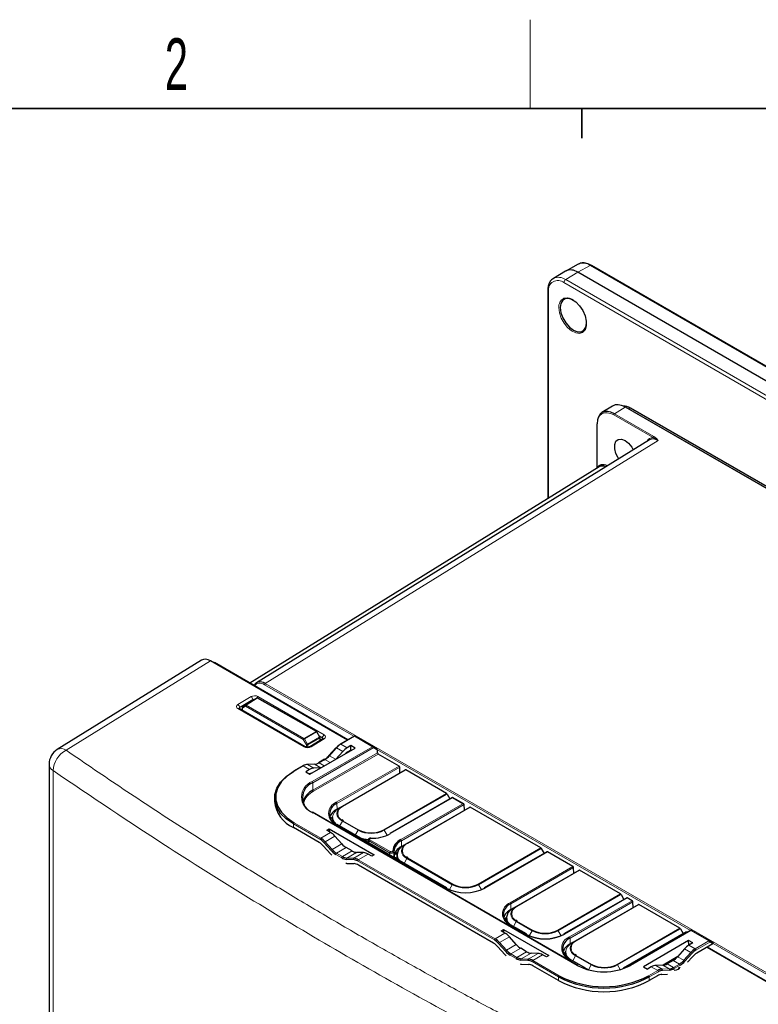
# Paper-space layout 'Blatt2' of a CAD drawing. Header units: millimetres. Extents: x 5 to 418, y 2 to 292.
# Tile 45 of 73: x 87 to 137, y 222 to 288. Entities that reach past the tile are written whole.
import ezdxf

# ---------------------------------------------------------------- set-up
doc = ezdxf.new("R2010")
doc.units = ezdxf.units.MM
doc.layers.add('SLD-0', color=7, linetype='Continuous')
doc.styles.add('SLDTEXTSTYLE0', font='TXT', dxfattribs={"width": 0.605})

psp = doc.layouts.new('Blatt2')

# ---------------------------------------------------------------- linework, layer by layer
at = {"color": 7, "linetype": 'Continuous', "lineweight": 25}
for p, q in [((123.886, 271.511), (123.069, 271.016)), ((124.743, 271.982), (123.906, 271.522)), ((189.547, 234.015), (124.729, 271.434)), ((190.456, 234.483), (125.638, 271.902)), ((122.691, 270.201), (122.691, 256.138)), ((127.069, 262.398), (126.352, 261.954)), ((183.705, 230.143), (127.952, 262.329)), ((157.812, 245.227), (128.298, 262.265)), ((126.003, 261.173), (126.003, 258.238)), ((129.559, 260.12), (103.017, 243.708)), ((126.162, 258.286), (102.562, 243.681)), ((99.308, 245.235), (89.553, 239.196)), ((109.18, 239.851), (99.936, 245.187)), ((109.188, 239.856), (100.167, 245.064)), ((102.825, 242.546), (102.076, 242.083)), ((102.825, 242.546), (102.827, 242.547)), ((103.037, 242.668), (102.827, 242.547)), ((103.035, 242.667), (103.037, 242.668)), ((107.068, 240.419), (103.103, 242.668)), ((106.31, 239.384), (101.836, 241.966)), ((102.044, 242.026), (102.044, 241.847)), ((107.303, 240.035), (107.092, 240.395)), ((107.504, 239.92), (106.612, 239.387)), ((107.312, 239.805), (107.312, 240.002)), ((109.603, 240.095), (108.677, 239.561)), ((109.397, 239.458), (109.139, 239.31)), ((109.675, 239.298), (109.397, 239.458)), ((109.397, 239.164), (109.397, 239.458)), ((109.67, 240.095), (110.887, 239.392)), ((106.62, 237.534), (109.675, 239.298)), ((108.382, 239.315), (107.908, 238.786)), ((108.839, 239.061), (108.37, 238.544)), ((109.192, 239.046), (109.397, 239.164)), ((109.397, 239.164), (109.42, 239.151)), ((110.887, 239.392), (111.137, 239.248)), ((111.187, 238.973), (111.185, 239.145)), ((112.644, 238.079), (111.234, 238.893)), ((89.001, 238.204), (89.001, 212.585)), ((106.921, 238.211), (106.447, 238.193)), ((107.605, 238.534), (107.209, 238.305)), ((106.137, 238.094), (105.522, 237.739)), ((106.599, 237.844), (106.342, 237.695)), ((106.342, 237.695), (106.62, 237.534)), ((107.358, 237.96), (106.897, 237.94)), ((108.817, 235.374), (113.06, 237.823)), ((112.697, 237.613), (112.691, 237.998)), ((115.859, 236.223), (113.093, 237.82)), ((115.892, 236.188), (116.084, 235.856)), ((104.239, 235.94), (104.239, 235.695)), ((116.262, 235.959), (112.033, 233.517)), ((117.024, 235.519), (116.262, 235.959)), ((116.262, 235.936), (116.262, 235.959)), ((117.057, 235.096), (117.051, 235.48)), ((124.719, 224.617), (106.806, 234.958)), ((108.61, 235.254), (108.454, 235.164)), ((108.611, 235.255), (108.817, 235.374)), ((113.178, 232.856), (117.42, 235.306)), ((122.223, 232.549), (117.454, 235.302)), ((108.14, 234.598), (108.137, 234.454)), ((108.884, 234.389), (108.788, 234.454)), ((107.244, 232.923), (105.508, 233.926)), ((107.756, 233.749), (107.916, 233.841)), ((108.014, 233.6), (107.756, 233.749)), ((107.916, 233.841), (107.914, 233.658)), ((107.916, 233.841), (110.971, 232.078)), ((115.859, 229.844), (108.434, 234.13)), ((108.781, 232.819), (108.311, 233.35)), ((110.497, 232.939), (110.554, 232.934)), ((110.567, 233.098), (110.556, 232.905)), ((112.972, 232.737), (113.178, 232.856)), ((107.543, 232.674), (108.017, 232.145)), ((109.476, 232.341), (109.079, 232.57)), ((110.253, 232.229), (109.776, 232.245)), ((112.334, 232.133), (112.53, 232.246)), ((112.814, 232.647), (112.971, 232.737)), ((122.639, 232.293), (118.397, 229.844)), ((122.256, 232.514), (122.448, 232.182)), ((124.393, 231.296), (122.673, 232.289)), ((109.126, 231.505), (109.6, 231.486)), ((110.811, 231.985), (110.553, 232.134)), ((110.971, 232.078), (110.811, 231.985)), ((112.5, 232.081), (112.497, 231.937)), ((113.244, 231.872), (113.149, 231.936)), ((119.03, 226.12), (109.899, 231.39)), ((120.567, 228.591), (124.81, 231.04)), ((124.446, 230.83), (124.441, 231.215)), ((127.609, 229.44), (124.843, 231.037)), ((128.025, 229.184), (123.782, 226.734)), ((127.642, 229.405), (127.834, 229.073)), ((128.4, 228.983), (128.058, 229.18)), ((128.453, 228.517), (128.448, 228.902)), ((120.36, 228.471), (120.204, 228.381)), ((120.361, 228.472), (120.567, 228.591)), ((124.574, 226.277), (128.817, 228.727)), ((131.616, 227.127), (128.85, 228.723)), ((119.89, 227.815), (119.886, 227.671)), ((120.634, 227.606), (120.538, 227.671)), ((119.541, 226.945), (119.702, 227.038)), ((119.799, 226.797), (119.541, 226.945)), ((119.702, 227.038), (119.699, 226.854)), ((119.702, 227.038), (122.757, 225.274)), ((121.245, 226.734), (120.184, 227.347)), ((132.032, 226.87), (127.789, 224.421)), ((132.333, 226.974), (128.251, 224.617)), ((131.649, 227.092), (131.841, 226.76)), ((132.107, 226.843), (132.065, 226.867)), ((132.4, 226.974), (133.617, 226.271)), ((120.566, 226.016), (120.096, 226.547)), ((124.367, 226.158), (124.211, 226.068)), ((124.368, 226.159), (124.574, 226.277)), ((132.208, 226.29), (129.153, 224.526)), ((132.487, 226.129), (132.208, 226.29)), ((132.213, 225.993), (132.208, 226.29)), ((133.617, 226.271), (133.863, 226.129)), ((119.328, 225.871), (119.802, 225.342)), ((121.261, 225.537), (120.864, 225.766)), ((123.896, 225.502), (123.893, 225.358)), ((131.931, 225.731), (131.461, 225.199)), ((132.213, 225.993), (132.232, 225.982)), ((132.487, 226.129), (132.229, 225.98)), ((133.843, 226.063), (132.762, 225.439)), ((155.387, 213.176), (133.453, 225.838)), ((155.628, 213.047), (133.462, 225.843)), ((122.039, 225.426), (121.561, 225.442)), ((122.596, 225.182), (122.339, 225.33)), ((122.757, 225.274), (122.596, 225.182)), ((125.252, 224.421), (124.191, 225.034)), ((124.641, 225.293), (124.545, 225.357)), ((131.474, 225.215), (130.491, 224.627)), ((131.163, 224.95), (130.767, 224.721)), ((132.134, 224.823), (132.464, 225.19)), ((120.912, 224.701), (121.386, 224.683)), ((123.421, 223.585), (121.684, 224.587)), ((125.436, 224.31), (125.218, 224.418)), ((129.153, 224.526), (129.431, 224.365)), ((129.689, 224.514), (129.431, 224.365)), ((130.467, 224.626), (129.989, 224.609)), ((130.108, 223.907), (129.549, 223.585)), ((130.406, 224.003), (130.787, 224.018))]:
    psp.add_line(p, q, dxfattribs=at)
at = {"color": 7, "linetype": 'Continuous', "lineweight": 18}
for p, q in [((124.729, 271.434), (123.902, 270.94)), ((125.556, 271.895), (124.729, 271.434)), ((190.374, 234.476), (125.556, 271.895)), ((188.605, 233.318), (123.786, 270.737)), ((123.902, 270.94), (188.72, 233.521)), ((122.74, 270.133), (122.74, 256.169)), ((127.917, 262.325), (127.2, 261.881)), ((183.671, 230.139), (127.917, 262.325)), ((128.166, 262.205), (128.265, 262.262)), ((157.751, 245.24), (128.265, 262.262)), ((129.807, 260.268), (127.154, 261.799)), ((127.2, 261.881), (129.853, 260.349)), ((126.022, 261.146), (126.022, 258.21)), ((130.152, 260.068), (103.61, 243.657)), ((99.902, 245.183), (90.153, 239.148)), ((109.159, 239.839), (99.902, 245.183)), ((109.598, 240.092), (103.564, 243.575)), ((103.61, 243.657), (152.305, 215.546)), ((101.751, 242.234), (102.642, 242.767)), ((102.762, 242.566), (101.871, 242.033)), ((102.271, 242.119), (102.063, 241.999)), ((102.076, 242.083), (102.284, 242.203)), ((106.175, 239.865), (102.271, 242.119)), ((102.284, 242.203), (103.035, 242.667)), ((103.069, 242.664), (102.318, 242.2)), ((102.318, 242.2), (106.221, 239.946)), ((102.762, 242.507), (102.762, 242.566)), ((103.035, 242.667), (102.825, 242.546)), ((107.034, 240.415), (103.069, 242.664)), ((103.113, 242.772), (107.588, 240.189)), ((106.225, 239.374), (101.751, 241.957)), ((101.871, 242.033), (101.873, 241.945)), ((102.063, 241.999), (102.063, 241.835)), ((106.221, 239.946), (107.034, 240.415)), ((107.067, 240.38), (106.254, 239.91)), ((107.277, 240.02), (107.067, 240.38)), ((106.383, 239.504), (106.175, 239.865)), ((106.254, 239.91), (106.462, 239.55)), ((106.383, 239.359), (106.383, 239.504)), ((106.462, 239.55), (107.277, 240.02)), ((107.291, 239.974), (106.477, 239.503)), ((106.477, 239.503), (106.477, 239.353)), ((107.587, 239.912), (106.696, 239.379)), ((107.472, 239.988), (107.258, 240.112)), ((107.291, 239.793), (107.291, 239.974)), ((107.469, 239.899), (107.472, 239.988)), ((109.637, 240.092), (108.71, 239.557)), ((109.139, 239.31), (108.71, 239.557)), ((110.854, 239.389), (109.637, 240.092)), ((106.772, 237.033), (110.854, 239.389)), ((110.901, 239.308), (106.819, 236.952)), ((106.827, 236.456), (111.187, 238.973)), ((111.234, 238.893), (106.874, 236.375)), ((108.412, 239.308), (107.938, 238.779)), ((108.839, 239.061), (108.412, 239.308)), ((111.185, 239.145), (110.901, 239.308)), ((132.328, 226.97), (111.18, 239.179)), ((106.943, 238.205), (106.469, 238.187)), ((106.897, 237.94), (106.469, 238.187)), ((107.363, 237.963), (106.943, 238.205)), ((107.639, 238.53), (107.242, 238.301)), ((107.596, 238.097), (107.242, 238.301)), ((107.992, 238.326), (107.639, 238.53)), ((108.357, 238.537), (107.938, 238.779)), ((89.273, 237.771), (89.273, 212.17)), ((106.171, 238.091), (105.555, 237.736)), ((106.599, 237.844), (106.171, 238.091)), ((108.401, 235.63), (112.644, 238.079)), ((112.691, 237.998), (108.448, 235.549)), ((113.093, 237.82), (108.851, 235.37)), ((106.827, 236.456), (106.819, 236.952)), ((111.616, 233.774), (115.859, 236.223)), ((115.892, 236.188), (111.65, 233.738)), ((108.454, 235.164), (108.448, 235.549)), ((116.262, 235.936), (112.066, 233.514)), ((112.762, 233.113), (116.957, 235.535)), ((117.051, 235.481), (112.809, 233.032)), ((116.957, 235.535), (116.262, 235.936)), ((124.686, 224.614), (106.772, 234.955)), ((108.453, 235.129), (108.454, 235.164)), ((117.454, 235.302), (113.211, 232.853)), ((105.508, 233.926), (105.508, 234.171)), ((107.302, 233.135), (105.508, 234.171)), ((105.555, 234.252), (107.349, 233.217)), ((108.626, 234.019), (108.817, 234.351)), ((109.878, 233.738), (108.817, 234.351)), ((108.851, 234.386), (109.911, 233.774)), ((108.014, 233.6), (107.349, 233.217)), ((115.826, 229.84), (108.401, 234.126)), ((109.687, 233.407), (109.878, 233.738)), ((111.843, 233.404), (111.65, 233.738)), ((108.055, 232.374), (107.581, 232.902)), ((108.311, 233.35), (107.648, 232.968)), ((107.648, 232.968), (108.122, 232.439)), ((108.781, 232.819), (108.122, 232.439)), ((110.619, 233.024), (110.611, 232.873)), ((112.005, 232.224), (110.619, 233.024)), ((110.666, 233.104), (112.052, 232.304)), ((112.814, 232.647), (112.809, 233.032)), ((109.079, 232.57), (108.421, 232.19)), ((108.421, 232.19), (108.817, 231.961)), ((109.476, 232.341), (108.817, 231.961)), ((109.776, 232.245), (109.116, 231.865)), ((110.253, 232.229), (109.59, 231.846)), ((112.008, 232.067), (112.005, 232.224)), ((112.345, 232.16), (112.541, 232.273)), ((117.98, 230.1), (122.223, 232.549)), ((122.256, 232.514), (118.014, 230.065)), ((122.673, 232.289), (118.43, 229.84)), ((108.77, 231.879), (108.374, 232.108)), ((109.563, 231.758), (109.089, 231.777)), ((109.116, 231.865), (109.59, 231.846)), ((119.087, 226.331), (109.842, 231.669)), ((110.553, 232.134), (109.889, 231.75)), ((109.889, 231.75), (119.134, 226.413)), ((112.986, 231.502), (113.178, 231.833)), ((116.242, 230.065), (113.178, 231.833)), ((113.211, 231.869), (116.275, 230.1)), ((120.151, 228.847), (124.393, 231.296)), ((124.441, 231.215), (120.198, 228.766)), ((124.843, 231.037), (120.6, 228.587)), ((116.049, 229.73), (116.242, 230.065)), ((118.207, 229.73), (118.014, 230.065)), ((123.366, 226.991), (127.609, 229.44)), ((127.642, 229.405), (123.4, 226.955)), ((128.058, 229.18), (123.816, 226.731)), ((124.158, 226.534), (128.4, 228.983)), ((128.448, 228.902), (124.205, 226.453)), ((120.204, 228.381), (120.198, 228.766)), ((120.203, 228.346), (120.204, 228.381)), ((128.85, 228.723), (124.607, 226.274)), ((119.882, 227.834), (119.853, 227.608)), ((120.376, 227.236), (120.567, 227.568)), ((121.628, 226.955), (120.567, 227.568)), ((120.6, 227.603), (121.661, 226.991)), ((121.212, 226.731), (120.151, 227.343)), ((121.435, 226.621), (121.628, 226.955)), ((123.592, 226.621), (123.4, 226.955)), ((127.373, 224.677), (131.616, 227.127)), ((131.649, 227.092), (127.406, 224.642)), ((132.065, 226.867), (127.823, 224.418)), ((132.366, 226.97), (128.285, 224.614)), ((133.584, 226.267), (132.366, 226.97)), ((119.799, 226.797), (119.134, 226.413)), ((120.096, 226.547), (119.433, 226.164)), ((119.433, 226.164), (119.907, 225.635)), ((124.211, 226.068), (124.205, 226.453)), ((132.658, 225.733), (133.584, 226.267)), ((133.631, 226.186), (132.705, 225.651)), ((133.843, 226.063), (133.631, 226.186)), ((119.84, 225.57), (119.366, 226.099)), ((120.566, 226.016), (119.907, 225.635)), ((120.864, 225.766), (120.206, 225.386)), ((121.261, 225.537), (120.602, 225.157)), ((124.21, 226.033), (124.211, 226.068)), ((131.931, 225.731), (132.359, 225.484)), ((132.229, 225.98), (132.658, 225.733)), ((155.353, 213.172), (133.433, 225.826)), ((152.258, 215.465), (133.867, 226.082)), ((120.555, 225.076), (120.159, 225.305)), ((120.206, 225.386), (120.602, 225.157)), ((121.348, 224.955), (120.874, 224.973)), ((121.561, 225.442), (120.901, 225.061)), ((120.901, 225.061), (121.375, 225.043)), ((122.039, 225.426), (121.375, 225.043)), ((123.421, 223.829), (121.627, 224.865)), ((122.339, 225.33), (121.674, 224.947)), ((121.674, 224.947), (123.468, 223.911)), ((125.218, 224.418), (124.158, 225.03)), ((124.383, 224.923), (124.574, 225.255)), ((125.635, 224.642), (124.574, 225.255)), ((124.607, 225.29), (125.668, 224.677)), ((131.429, 225.164), (130.541, 224.634)), ((131.163, 224.95), (131.586, 224.706)), ((131.461, 225.199), (131.885, 224.955)), ((131.885, 224.955), (132.359, 225.484)), ((132.426, 225.419), (131.952, 224.89)), ((125.444, 224.312), (125.635, 224.642)), ((127.588, 224.329), (127.406, 224.642)), ((129.502, 223.911), (130.118, 224.267)), ((130.165, 224.185), (129.549, 223.829)), ((129.689, 224.514), (130.118, 224.267)), ((129.989, 224.609), (130.417, 224.363)), ((130.417, 224.363), (130.891, 224.381)), ((130.918, 224.293), (130.444, 224.274)), ((130.467, 224.626), (130.891, 224.381)), ((130.767, 224.721), (131.19, 224.477)), ((131.19, 224.477), (131.586, 224.706)), ((131.633, 224.624), (131.237, 224.395)), ((123.421, 223.585), (123.421, 223.829)), ((129.549, 223.585), (129.549, 223.829))]:
    psp.add_line(p, q, dxfattribs=at)
at = {"color": 7, "linetype": 'Continuous', "lineweight": 25, "flags": 128}
for points in [[(124.4, 269.569), (124.15, 269.664), (123.903, 269.661), (123.708, 269.548), (123.582, 269.336), (123.539, 269.046)], [(123.787, 269.681), (123.795, 269.684), (124.036, 269.705), (124.306, 269.621), (124.583, 269.437), (124.841, 269.171), (125.058, 268.846), (125.215, 268.491), (125.296, 268.137), (125.296, 267.817), (125.215, 267.558), (125.058, 267.383), (125.041, 267.372)], [(123.539, 269.046), (123.582, 268.705), (123.708, 268.348), (123.903, 268.01), (124.15, 267.722), (124.423, 267.515), (124.696, 267.407), (124.942, 267.41), (125.138, 267.523), (125.263, 267.735), (125.306, 267.999)], [(127.491, 258.841), (127.457, 258.892), (127.299, 259.2), (127.215, 259.515), (127.215, 259.799), (127.299, 260.017), (127.457, 260.143), (127.669, 260.162), (127.911, 260.071), (128.153, 259.882), (128.366, 259.618), (128.465, 259.443)], [(101.836, 241.966), (101.835, 241.967), (101.834, 241.968)], [(107.91, 238.769), (107.907, 238.776), (107.906, 238.781), (107.907, 238.785), (107.908, 238.786)], [(105.508, 234.171), (105.022, 234.505), (104.645, 234.882), (104.386, 235.292), (104.255, 235.721), (104.255, 236.158), (104.386, 236.587), (104.645, 236.997), (105.022, 237.374), (105.508, 237.708)], [(105.555, 237.736), (105.077, 237.407), (104.705, 237.035), (104.451, 236.631), (104.321, 236.209), (104.321, 235.779), (104.451, 235.356), (104.705, 234.953), (105.077, 234.581), (105.555, 234.252)], [(108.582, 235.185), (108.661, 235.264), (108.817, 235.374)], [(108.144, 234.658), (108.066, 234.562), (108.022, 234.495)], [(108.137, 234.454), (108.137, 234.443), (108.149, 234.33)], [(112.943, 232.668), (113.022, 232.747), (113.178, 232.856)], [(112.501, 232.096), (112.427, 232.12), (112.356, 232.145)], [(112.503, 231.848), (112.429, 231.872), (112.297, 231.921)], [(112.497, 231.937), (112.497, 231.925), (112.52, 231.771)], [(120.332, 228.402), (120.411, 228.481), (120.567, 228.591)], [(119.894, 227.875), (119.815, 227.779), (119.772, 227.712)], [(119.886, 227.671), (119.886, 227.66), (119.898, 227.547)], [(124.339, 226.089), (124.418, 226.168), (124.574, 226.277)], [(123.901, 225.561), (123.822, 225.466), (123.779, 225.399)], [(123.893, 225.358), (123.893, 225.346), (123.905, 225.234)]]:
    psp.add_lwpolyline(points, dxfattribs=at)
at = {"color": 7, "linetype": 'Continuous', "lineweight": 18, "flags": 128}
for points in [[(125.041, 267.372), (124.841, 267.309), (124.583, 267.341), (124.306, 267.476), (124.036, 267.704), (123.795, 268.003), (123.606, 268.347), (123.486, 268.705), (123.445, 269.046)], [(106.254, 239.91), (106.244, 239.905), (106.234, 239.899), (106.223, 239.892), (106.212, 239.886), (106.201, 239.88), (106.191, 239.874), (106.182, 239.869), (106.175, 239.865)], [(106.462, 239.55), (106.453, 239.544), (106.442, 239.538), (106.431, 239.532), (106.42, 239.525), (106.409, 239.519), (106.399, 239.513), (106.39, 239.508), (106.383, 239.504)], [(108.382, 239.315), (108.384, 239.316), (108.389, 239.317), (108.395, 239.316), (108.403, 239.313), (108.412, 239.308)], [(107.908, 238.786), (107.91, 238.788), (107.915, 238.788), (107.921, 238.787), (107.929, 238.784), (107.938, 238.779)], [(108.611, 235.255), (108.419, 235.12), (108.277, 234.965), (108.189, 234.798), (108.159, 234.624), (108.189, 234.45), (108.277, 234.283), (108.419, 234.129), (108.448, 234.105)], [(108.817, 234.351), (108.661, 234.46), (108.546, 234.585), (108.474, 234.721), (108.45, 234.862), (108.474, 235.003), (108.546, 235.139), (108.582, 235.185)], [(112.972, 232.737), (112.78, 232.602), (112.637, 232.448), (112.549, 232.281), (112.52, 232.107), (112.549, 231.933), (112.637, 231.766), (112.751, 231.638)], [(113.178, 231.833), (113.022, 231.943), (112.906, 232.068), (112.835, 232.204), (112.811, 232.345), (112.835, 232.486), (112.906, 232.622), (112.943, 232.668)], [(120.361, 228.472), (120.169, 228.337), (120.026, 228.182), (119.939, 228.015), (119.909, 227.841), (119.939, 227.667), (120.026, 227.5), (120.169, 227.346), (120.198, 227.322)], [(120.567, 227.568), (120.411, 227.677), (120.295, 227.802), (120.224, 227.938), (120.2, 228.079), (120.224, 228.22), (120.295, 228.356), (120.332, 228.402)], [(124.368, 226.159), (124.176, 226.023), (124.033, 225.869), (123.946, 225.702), (123.916, 225.528), (123.946, 225.354), (124.033, 225.187), (124.176, 225.033), (124.205, 225.009)], [(124.574, 225.255), (124.418, 225.364), (124.302, 225.489), (124.231, 225.625), (124.207, 225.766), (124.231, 225.907), (124.302, 226.043), (124.339, 226.089)]]:
    psp.add_lwpolyline(points, dxfattribs=at)
at = {"color": 7, "linetype": 'Continuous', "lineweight": 25}
for centre, radius, start, end in [((124.244, 270.776), 0.817, 53.60996, 116.0303), ((127.831, 261.586), 0.804, 57.32584, 92.6419), ((127.938, 262.298), 0.0334, 65.32395, 127.31983), ((128.284, 262.235), 0.0335, 65.69288, 125.61758), ((126.036, 261.17), 0.033, 115.415, 174.64674), ((99.922, 245.157), 0.0334, 65.33019, 127.34012), ((100.154, 245.04), 0.0268, 61.73179, 106.52115), ((103.07, 242.61), 0.0667, 60.4338, 120.00531), ((102.11, 242.026), 0.0667, 121.72916, 180), ((107.035, 240.361), 0.0667, 30.29884, 60.4338), ((107.245, 240.002), 0.0667, 0, 30.29884), ((109.26, 238.531), 1.163, 120.82793, 138.78045), ((109.349, 238.487), 1.247, 120.82793, 138.78045), ((108.691, 239.53), 0.0335, 54.38242, 114.30712), ((109.637, 240.038), 0.0667, 60.00269, 119.99731), ((90.167, 238.204), 1.167, 121.76054, 180), ((111.29, 238.979), 0.103, 183.22965, 237.34774), ((106.516, 237.529), 0.66, 94.05673, 121.56592), ((106.448, 238.152), 0.0413, 59.25628, 91.9406), ((106.897, 238.864), 0.66, 274.05673, 301.56592), ((107.223, 238.274), 0.0335, 54.38242, 114.30712), ((106.91, 239.645), 1.33, 300.82793, 318.78045), ((107, 239.601), 1.247, 300.82793, 318.78045), ((105.535, 237.708), 0.0335, 54.38242, 114.30712), ((112.588, 237.993), 0.103, 3.22965, 57.34774), ((113.074, 237.792), 0.0335, 54.38183, 114.31395), ((107.203, 235.94), 1.082, 110.78342, 249.21658), ((107.407, 235.246), 1.342, 115.59802, 161.26642), ((115.808, 236.141), 0.0962, 28.85561, 58.04533), ((106.352, 235.871), 2.121, 184.78227, 246.53787), ((108.723, 234.825), 0.775, 110.78342, 249.21658), ((108.874, 234.292), 0.968, 115.71356, 160.11244), ((108.631, 235.228), 0.0331, 125.42533, 184.54716), ((117.434, 235.275), 0.0335, 54.38183, 114.31395), ((108.743, 234.6), 0.603, 180.1527, 220.05523), ((108.415, 234.103), 0.033, 355.39227, 54.64153), ((110.764, 235.419), 1.853, 242.60967, 297.39033), ((110.813, 235.87), 2.669, 268.38774, 297.99763), ((112.052, 233.49), 0.033, 125.35847, 184.60773), ((106.606, 231.853), 1.247, 41.21955, 59.17207), ((106.706, 232.136), 1.163, 41.21955, 59.17207), ((106.71, 232.146), 1.247, 41.21955, 59.17207), ((110.743, 235.567), 2.494, 255.8781, 265.94656), ((110.84, 233.205), 0.102, 174.11994, 180.98379), ((113.137, 232.275), 0.918, 114.17353, 175.58197), ((113.171, 232.225), 0.884, 114.17353, 175.58197), ((109.099, 233.113), 1.452, 221.81589, 226.63321), ((109.055, 233.25), 1.33, 221.21955, 239.17207), ((109.06, 233.26), 1.247, 221.21955, 239.17207), ((113.17, 231.848), 0.875, 114.02211, 176.54462), ((113.19, 232.079), 0.67, 110.20378, 213.76504), ((112.991, 232.71), 0.0331, 125.42533, 184.54716), ((122.172, 232.467), 0.0962, 28.85561, 58.04533), ((122.653, 232.263), 0.0329, 53.76669, 114.92285), ((109.139, 232.479), 0.704, 238.43408, 265.94327), ((109.163, 232.523), 0.66, 238.43408, 265.94327), ((109.148, 232.017), 0.512, 257.9538, 267.55546), ((109.519, 231.144), 0.616, 58.43408, 85.94327), ((109.543, 231.188), 0.66, 58.43408, 85.94327), ((109.554, 230.828), 0.66, 58.43408, 85.94327), ((124.338, 231.21), 0.103, 3.22965, 57.34774), ((124.824, 231.009), 0.0335, 54.38183, 114.31395), ((117.128, 232.353), 2.83, 242.60967, 297.39033), ((115.84, 229.817), 0.033, 355.39227, 54.64153), ((117.128, 231.745), 1.853, 242.60967, 297.39033), ((118.416, 229.817), 0.033, 125.35847, 184.60773), ((127.558, 229.358), 0.0962, 28.85561, 58.04533), ((128.039, 229.154), 0.0329, 53.76669, 114.92285), ((128.345, 228.896), 0.103, 3.22965, 57.34774), ((120.473, 228.042), 0.775, 110.78342, 249.21658), ((120.624, 227.509), 0.968, 115.71356, 160.11244), ((120.578, 227.814), 0.669, 110.19577, 215.13232), ((120.38, 228.445), 0.0331, 125.42533, 184.54716), ((128.83, 228.696), 0.0335, 54.38183, 114.31395), ((120.165, 227.32), 0.033, 355.39227, 54.64153), ((122.514, 228.636), 1.853, 242.60967, 297.39033), ((131.565, 227.045), 0.0962, 28.85561, 58.04533), ((132.046, 226.841), 0.0329, 53.76669, 114.92285), ((132.366, 226.916), 0.0667, 60.00269, 119.99731), ((118.491, 225.332), 1.163, 41.21955, 59.17207), ((118.495, 225.343), 1.247, 41.21955, 59.17207), ((122.514, 229.244), 2.83, 242.60967, 297.39033), ((121.226, 226.707), 0.033, 355.39227, 54.64153), ((122.514, 229.127), 2.728, 242.60967, 297.39033), ((124.48, 225.728), 0.775, 110.78342, 249.21658), ((123.802, 226.707), 0.033, 125.35847, 184.60773), ((124.387, 226.132), 0.0331, 125.42533, 184.54716), ((118.391, 225.049), 1.247, 41.21955, 59.17207), ((120.84, 226.446), 1.33, 221.21955, 239.17207), ((120.845, 226.457), 1.247, 221.21955, 239.17207), ((124.631, 225.196), 0.968, 115.71356, 160.11244), ((124.499, 225.503), 0.603, 180.1527, 220.05523), ((133.297, 224.662), 1.247, 120.82793, 138.78045), ((133.301, 224.652), 1.163, 120.82793, 138.78045), ((120.884, 226.31), 1.452, 221.81589, 226.63321), ((120.924, 225.676), 0.704, 238.43408, 265.94327), ((120.948, 225.72), 0.66, 238.43408, 265.94327), ((121.304, 224.34), 0.616, 58.43408, 85.94327), ((121.329, 224.384), 0.66, 58.43408, 85.94327), ((124.172, 225.007), 0.033, 355.39227, 54.64153), ((130.947, 225.776), 1.247, 300.82793, 318.78045), ((130.952, 225.766), 1.33, 300.82793, 318.78045), ((133.401, 224.369), 1.247, 120.82793, 138.78045), ((120.933, 225.214), 0.512, 257.9538, 267.55546), ((121.339, 224.025), 0.66, 58.43408, 85.94327), ((126.485, 228.087), 3.912, 242.60967, 297.39033), ((124.7, 224.59), 0.033, 355.39227, 54.64153), ((125.233, 224.394), 0.033, 355.39227, 54.64153), ((126.521, 226.323), 1.853, 242.60967, 297.39033), ((127.808, 224.394), 0.033, 125.35847, 184.60773), ((128.271, 224.59), 0.033, 125.35847, 184.60773), ((130.463, 223.704), 0.66, 94.05673, 121.56592), ((130.487, 223.66), 0.616, 94.05673, 121.56592), ((130.844, 225.039), 0.66, 274.05673, 301.56592), ((130.868, 224.995), 0.704, 274.05673, 301.56592), ((126.485, 229.711), 6.632, 242.48054, 297.51946), ((126.485, 229.466), 6.632, 242.48054, 297.51946), ((126.485, 229.702), 6.53, 242.48054, 297.51946), ((130.453, 223.344), 0.66, 94.05673, 121.56592)]:
    psp.add_arc(centre, radius, start, end, dxfattribs=at)
at = {"color": 7, "linetype": 'Continuous', "lineweight": 18}
for centre, radius, start, end in [((125.072, 271.217), 0.833, 54.47319, 113.27203), ((125.603, 271.827), 0.0825, 65.36022, 124.60414), ((123.378, 270.236), 0.646, 50.79671, 189.21404), ((123.424, 270.292), 0.805, 53.55959, 116.59262), ((124.043, 270.725), 0.257, 123.22971, 177.34769), ((122.771, 270.207), 0.0801, 184.11393, 247.19234), ((124.059, 269.124), 0.62, 116.02315, 187.28556), ((127.256, 261.795), 0.103, 123.22971, 177.34769), ((126.035, 261.176), 0.032, 184.13119, 247.18895), ((129.91, 260.263), 0.103, 123.22971, 177.34769), ((126.036, 258.24), 0.0329, 185.08031, 246.23983), ((103.667, 243.571), 0.103, 123.22971, 177.34769), ((101.611, 242.014), 0.261, 4.27886, 57.49198), ((102.322, 242.154), 0.0619, 127.93633, 214.97606), ((102.374, 242.114), 0.103, 123.22846, 177.33874), ((102.298, 242.172), 0.0344, 55.30387, 114.17385), ((102.502, 242.547), 0.261, 4.27886, 57.49198), ((103.253, 242.558), 0.255, 123.23993, 157.14447), ((103.049, 242.636), 0.0344, 55.30387, 114.17385), ((103.089, 242.638), 0.0329, 65.80137, 127.85656), ((101.802, 241.887), 0.0867, 68.86025, 126.31909), ((102.076, 242.029), 0.0329, 185.07867, 246.24147), ((102.114, 242.034), 0.0619, 127.93633, 214.97606), ((107.054, 240.389), 0.0329, 65.80137, 127.85656), ((106.98, 240.332), 0.099, 28.85595, 57.1252), ((106.189, 241.89), 1.747, 300.1637, 301.13196), ((107.729, 239.973), 0.257, 123.29063, 176.72092), ((106.277, 239.86), 0.103, 123.22846, 177.33874), ((106.167, 239.863), 0.099, 28.85595, 57.1252), ((106.43, 239.595), 0.103, 242.65648, 296.76622), ((106.378, 239.498), 0.099, 2.87124, 31.15373), ((106.399, 241.531), 1.747, 300.1637, 301.13196), ((107.192, 239.969), 0.099, 2.87124, 31.15373), ((107.278, 240.005), 0.0333, 292.64045, 354.70608), ((107.539, 239.849), 0.0792, 52.42884, 116.31591), ((109.617, 240.065), 0.0335, 54.38242, 114.30712), ((109.656, 240.065), 0.0335, 65.68605, 125.61817), ((90.944, 237.673), 1.674, 118.20512, 176.62176), ((89.815, 238.691), 0.569, 53.50035, 117.35004), ((106.275, 239.307), 0.084, 66.35888, 127.18532), ((106.648, 239.316), 0.0794, 52.47433, 115.88882), ((110.873, 239.362), 0.0335, 65.68605, 125.61817), ((110.799, 239.303), 0.103, 3.22965, 57.34774), ((110.851, 239.343), 0.0611, 325.21974, 53.44047), ((89.543, 238.243), 0.543, 184.14416, 240.23611), ((106.922, 238.17), 0.0413, 59.25628, 91.9406), ((107.619, 238.503), 0.0335, 54.38242, 114.30712), ((106.151, 238.064), 0.0335, 54.38242, 114.30712), ((107.167, 235.994), 1.111, 110.78342, 249.21658), ((106.717, 236.946), 0.103, 3.22965, 57.34774), ((107.417, 235.222), 1.275, 115.2343, 164.97065), ((106.929, 236.462), 0.103, 183.22965, 237.34774), ((108.686, 234.878), 0.804, 110.78342, 249.21658), ((108.346, 235.543), 0.103, 3.22965, 57.34774), ((106.792, 234.929), 0.0329, 65.07715, 126.23331), ((109.037, 234.878), 0.526, 110.78342, 249.21658), ((108.831, 235.343), 0.0335, 54.38183, 114.31395), ((105.61, 234.166), 0.102, 122.60548, 177.39452), ((108.902, 234.304), 0.0962, 121.95467, 151.14439), ((108.421, 234.1), 0.0329, 65.07715, 126.23331), ((109.962, 233.692), 0.0962, 121.95467, 151.14439), ((110.764, 235.448), 1.926, 242.60967, 297.39033), ((111.566, 233.692), 0.0962, 28.85561, 58.04533), ((112.047, 233.488), 0.0329, 53.76669, 114.92285), ((107.404, 233.13), 0.102, 122.60548, 177.39452), ((107.746, 232.799), 0.195, 120.28567, 147.96719), ((110.735, 235.51), 2.388, 250.84418, 266.33064), ((110.721, 233.018), 0.103, 122.65226, 176.77035), ((112.706, 233.026), 0.103, 3.22965, 57.34774), ((113.398, 232.361), 0.526, 110.78342, 249.21658), ((113.192, 232.826), 0.0335, 54.38183, 114.31395), ((108.22, 232.27), 0.195, 120.28567, 147.96719), ((108.476, 232.103), 0.102, 122.60548, 177.39452), ((112.107, 232.218), 0.103, 122.65226, 176.77035), ((112.228, 232.285), 0.0612, 7.45141, 95.61913), ((108.872, 231.874), 0.102, 122.60548, 177.39452), ((109.16, 231.803), 0.0762, 125.62038, 200.02489), ((109.634, 231.784), 0.0762, 125.62038, 200.02489), ((109.944, 231.664), 0.102, 122.60548, 177.39452), ((113.262, 231.787), 0.0962, 121.95467, 151.14439), ((115.845, 229.814), 0.0329, 65.07715, 126.23331), ((116.326, 230.018), 0.0962, 121.95467, 151.14439), ((117.128, 231.774), 1.926, 242.60967, 297.39033), ((117.93, 230.018), 0.0962, 28.85561, 58.04533), ((118.411, 229.814), 0.0329, 53.76669, 114.92285), ((120.436, 228.095), 0.804, 110.78342, 249.21658), ((120.095, 228.76), 0.103, 3.22965, 57.34774), ((120.787, 228.095), 0.526, 110.78342, 249.21658), ((120.581, 228.56), 0.0335, 54.38183, 114.31395), ((120.651, 227.521), 0.0962, 121.95467, 151.14439), ((120.17, 227.317), 0.0329, 65.07715, 126.23331), ((121.712, 226.909), 0.0962, 121.95467, 151.14439), ((122.514, 228.665), 1.926, 242.60967, 297.39033), ((123.315, 226.909), 0.0962, 28.85561, 58.04533), ((132.347, 226.944), 0.0329, 53.76669, 114.92285), ((132.386, 226.943), 0.0335, 65.68605, 125.61817), ((119.189, 226.327), 0.102, 122.60548, 177.39452), ((119.531, 225.995), 0.195, 120.28567, 147.96719), ((121.231, 226.705), 0.0329, 65.07715, 126.23331), ((124.443, 225.782), 0.804, 110.78342, 249.21658), ((123.796, 226.705), 0.0329, 53.76669, 114.92285), ((124.102, 226.447), 0.103, 3.22965, 57.34774), ((124.794, 225.782), 0.526, 110.78342, 249.21658), ((124.588, 226.247), 0.0335, 54.38183, 114.31395), ((133.603, 226.24), 0.0335, 65.68605, 125.61817), ((133.529, 226.181), 0.102, 2.60548, 57.39452), ((133.581, 226.221), 0.0615, 324.81491, 53.64876), ((120.005, 225.467), 0.195, 120.28567, 147.96719), ((132.603, 225.646), 0.102, 2.60548, 57.39452), ((120.261, 225.3), 0.102, 122.60548, 177.39452), ((120.658, 225.071), 0.102, 122.60548, 177.39452), ((120.946, 224.999), 0.0762, 125.62038, 200.02489), ((121.42, 224.981), 0.0762, 125.62038, 200.02489), ((121.729, 224.861), 0.102, 122.60548, 177.39452), ((124.177, 225.004), 0.0329, 65.07715, 126.23331), ((124.658, 225.208), 0.0962, 121.95467, 151.14439), ((131.786, 224.786), 0.195, 32.03281, 59.71433), ((132.26, 225.315), 0.195, 32.03281, 59.71433), ((124.705, 224.587), 0.0329, 65.07715, 126.23331), ((125.238, 224.391), 0.0329, 65.07715, 126.23331), ((125.719, 224.596), 0.0962, 121.95467, 151.14439), ((126.521, 226.352), 1.926, 242.60967, 297.39033), ((127.322, 224.596), 0.0962, 28.85561, 58.04533), ((127.803, 224.391), 0.0329, 53.76669, 114.92285), ((128.265, 224.587), 0.0329, 53.76669, 114.92285), ((130.063, 224.18), 0.102, 2.60548, 57.39452), ((130.372, 224.301), 0.0762, 339.97511, 54.37962), ((130.846, 224.319), 0.0762, 339.97511, 54.37962), ((131.134, 224.391), 0.102, 2.60548, 57.39452), ((131.531, 224.62), 0.102, 2.60548, 57.39452), ((123.523, 223.825), 0.102, 122.60548, 177.39452), ((129.447, 223.825), 0.102, 2.60548, 57.39452)]:
    psp.add_arc(centre, radius, start, end, dxfattribs=at)
at = {"color": 7, "linetype": 'Continuous', "lineweight": 25}
for centre, major_axis, ratio, start_param, end_param in [((127.201, 260.52), (-0.835, 1.443), 0.577226, 5.49731, 7.067794), ((127.919, 260.964), (-0.835, 1.443), 0.577226, 5.49731, 6.300159), ((130.151, 259.114), (-0.582, 1.012), 0.577184, 5.499017, 6.301631), ((126.802, 257.308), (-0.617, 1.068), 0.577201, 5.597984, 6.603516), ((126.755, 257.281), (-0.582, 1.012), 0.577164, 5.667078, 6.301874), ((99.903, 244.231), (-0.585, 1.01), 0.577217, 5.497013, 6.299938), ((103.611, 242.704), (-0.585, 1.01), 0.577225, 5.497024, 6.666512), ((109.127, 238.5), (0.513, 0.859), 0.56722, 0.793746, 1.230078), ((109.18, 238.237), (0.513, 0.859), 0.56722, 0.793746, 1.054713), ((111.138, 239.171), (-0.0222, 0.0812), 0.512471, 4.247129, 5.805584), ((106.587, 237.034), (0.513, 0.859), 0.56722, 0.357413, 0.793746), ((106.525, 236.704), (0.513, 0.859), 0.56722, 0.532778, 0.706048), ((116.957, 235.48), (0.0943, 0), 0.577382, 0.017453, 1.570796), ((117.004, 235.453), (0.0324, 0.0582), 0.587367, 5.488668, 5.506121), ((108.001, 232.776), (-0.487, 0.874), 0.587367, 5.070574, 5.506906), ((109.091, 233.393), (-0.487, 0.874), 0.587367, 1.928982, 2.365314), ((109.488, 233.164), (-0.487, 0.874), 0.587367, 2.365314, 2.801646), ((110.541, 231.31), (-0.487, 0.874), 0.587367, 5.506906, 5.943239), ((119.786, 225.973), (-0.487, 0.874), 0.587367, 5.070574, 5.506906), ((120.877, 226.59), (-0.487, 0.874), 0.587367, 1.928982, 2.365314), ((121.273, 226.361), (-0.487, 0.874), 0.587367, 2.365314, 2.801646), ((132.241, 225.157), (0.487, 0.874), 0.587367, 0.776279, 1.212611), ((133.796, 226.09), (0.0809, 0.0217), 0.51759, 5.190086, 6.760882), ((122.326, 224.507), (-0.487, 0.874), 0.587367, 5.506906, 5.943239), ((131.151, 225.773), (0.487, 0.874), 0.587367, 3.917871, 4.354204), ((129.701, 223.69), (0.487, 0.874), 0.587367, 0.339947, 0.776279), ((130.755, 225.545), (0.487, 0.874), 0.587367, 3.481539, 3.917871), ((131.198, 224.54), (0.433, 0.007), 0.587473, 4.795405, 6.181725), ((131.199, 224.486), (0.367, 0.007), 0.589303, 5.550064, 6.272216)]:
    psp.add_ellipse(centre, major_axis=major_axis, ratio=ratio, start_param=start_param, end_param=end_param, dxfattribs=at)
at = {"color": 7, "linetype": 'Continuous', "lineweight": 18}
for centre, major_axis, ratio, start_param, end_param in [((127.154, 260.493), (-0.8, 1.386), 0.577201, 5.498017, 7.0685), ((130.198, 259.141), (-0.617, 1.068), 0.577206, 5.963116, 6.626795), ((103.564, 242.677), (-0.55, 0.953), 0.577206, 5.498021, 6.575586), ((102.878, 242.631), (0.333, 0.005), 0.587831, 0.776152, 2.346644), ((101.987, 242.098), (0.333, 0.005), 0.58748, 2.347599, 3.91809), ((102.88, 242.496), (0.167, 0.006), 0.618458, 1.341988, 2.335079), ((101.989, 241.963), (0.167, 0), 0.597666, 2.356933, 3.154135), ((107.352, 240.048), (0.334, 0.005), 0.587108, 5.488255, 7.058746), ((107.354, 239.913), (0.167, 0.011), 0.595357, 6.213133, 7.029934), ((106.46, 239.515), (0.333, 0.005), 0.587472, 3.918085, 5.488576)]:
    psp.add_ellipse(centre, major_axis=major_axis, ratio=ratio, start_param=start_param, end_param=end_param, dxfattribs=at)
at = {"color": 7, "linetype": 'Continuous', "lineweight": 25}
for points, knots in [([(125.638, 271.902), (125.583, 271.931), (125.424, 272.015), (125.172, 272.075), (124.924, 272.07), (124.805, 272.001), (124.761, 271.976)], [0, 0, 0, 0, 0.179559, 0.521521, 0.821854, 1, 1, 1, 1]), ([(123.069, 271.002), (123.046, 270.992), (122.943, 270.946), (122.819, 270.772), (122.71, 270.514), (122.697, 270.304), (122.691, 270.201)], [0, 0, 0, 0, 0.0867911, 0.3928072, 0.7003313, 1, 1, 1, 1]), ([(101.836, 241.966), (101.829, 241.971), (101.817, 241.98), (101.818, 241.98), (101.818, 241.979)], [0, 0, 0, 0, 0.593656, 1, 1, 1, 1]), ([(107.525, 239.935), (107.525, 239.936), (107.526, 239.94), (107.521, 239.93), (107.508, 239.923), (107.504, 239.92)], [0, 0, 0, 0, 0.093351, 0.692666, 1, 1, 1, 1]), ([(106.612, 239.387), (106.601, 239.381), (106.579, 239.37), (106.524, 239.355), (106.46, 239.349), (106.395, 239.354), (106.341, 239.368), (106.32, 239.379), (106.31, 239.384)], [0, 0, 0, 0, 0.155842, 0.320249, 0.499357, 0.686668, 0.853525, 1, 1, 1, 1]), ([(110.571, 233.096), (110.571, 233.097), (110.57, 233.101), (110.572, 233.107), (110.574, 233.113), (110.575, 233.116)], [0, 0, 0, 0, 0.163869, 0.57854, 1, 1, 1, 1]), ([(110.739, 233.214), (110.734, 233.214), (110.707, 233.216), (110.658, 233.204), (110.609, 233.177), (110.577, 233.137), (110.573, 233.109), (110.571, 233.096)], [0, 0, 0, 0, 0.062981, 0.329627, 0.61443, 0.818158, 1, 1, 1, 1]), ([(112.289, 232.293), (112.29, 232.229), (112.293, 232.098), (112.296, 231.967), (112.298, 231.9)], [0, 0, 0, 0, 0.492909, 1, 1, 1, 1])]:
    psp.add_open_spline(points, degree=3, knots=knots, dxfattribs=at)
at = {"color": 7, "linetype": 'Continuous', "lineweight": 18}
for points, knots in [([(129.807, 260.268), (129.863, 260.245), (129.962, 260.205), (130.071, 260.131), (130.13, 260.085), (130.151, 260.068), (130.152, 260.068)], [0, 0, 0, 0, 0.461529, 0.806843, 0.992965, 1, 1, 1, 1]), ([(129.853, 260.349), (129.91, 260.308), (130.007, 260.238), (130.092, 260.139), (130.136, 260.087), (130.151, 260.068), (130.152, 260.068)], [0, 0, 0, 0, 0.472729, 0.812204, 0.993284, 1, 1, 1, 1]), ([(90.153, 239.148), (91.434, 238.271), (93.997, 236.518), (97.56, 234.192), (100.788, 232.145), (103.666, 230.367), (106.582, 228.611), (109.536, 226.877), (112.526, 225.167), (115.552, 223.48), (118.616, 221.816), (121.793, 220.132), (123.971, 219.016), (125.1, 218.438)], [0, 0, 0, 0, 0.118734, 0.237507, 0.321524, 0.405556, 0.489627, 0.573712, 0.657645, 0.741591, 0.825577, 0.909577, 1, 1, 1, 1]), ([(124.343, 216.989), (123.21, 217.569), (119.974, 219.227), (114.746, 222.037), (108.704, 225.446), (102.818, 228.949), (96.279, 233.028), (91.86, 236.019), (89.273, 237.771)], [0, 0, 0, 0, 0.090427, 0.258359, 0.426292, 0.594393, 0.762495, 1, 1, 1, 1]), ([(110.619, 233.024), (110.616, 233.026), (110.609, 233.03), (110.6, 233.037), (110.593, 233.044), (110.584, 233.054), (110.577, 233.064), (110.573, 233.075), (110.57, 233.085), (110.57, 233.092), (110.571, 233.096)], [0, 0, 0, 0, 0.104001, 0.208759, 0.315914, 0.423899, 0.628152, 0.731544, 0.836628, 1, 1, 1, 1]), ([(110.738, 233.203), (110.727, 233.202), (110.704, 233.201), (110.674, 233.191), (110.651, 233.177), (110.638, 233.159), (110.635, 233.139), (110.644, 233.12), (110.659, 233.109), (110.666, 233.104)], [0, 0, 0, 0, 0.142474, 0.284952, 0.427322, 0.569562, 0.711749, 0.853982, 1, 1, 1, 1]), ([(112.289, 232.293), (112.289, 232.29), (112.289, 232.285), (112.287, 232.277), (112.284, 232.269), (112.279, 232.259), (112.271, 232.249), (112.262, 232.24), (112.251, 232.231), (112.238, 232.223), (112.223, 232.217), (112.208, 232.21), (112.191, 232.205), (112.174, 232.202), (112.156, 232.199), (112.137, 232.197), (112.118, 232.197), (112.104, 232.197), (112.09, 232.198), (112.077, 232.2), (112.063, 232.203), (112.046, 232.207), (112.03, 232.212), (112.015, 232.218), (112.008, 232.222), (112.005, 232.224)], [0, 0, 0, 0, 0.035833, 0.071928, 0.108848, 0.146055, 0.216366, 0.252054, 0.28826, 0.358562, 0.394246, 0.430448, 0.500781, 0.53648, 0.5727, 0.643091, 0.67882, 0.715071, 0.750067, 0.785306, 0.821313, 0.857585, 0.927998, 0.963738, 1, 1, 1, 1]), ([(112.052, 232.304), (112.06, 232.3), (112.078, 232.292), (112.111, 232.287), (112.145, 232.288), (112.177, 232.295), (112.202, 232.309), (112.219, 232.326), (112.221, 232.339), (112.222, 232.346)], [0, 0, 0, 0, 0.142474, 0.284952, 0.427322, 0.569562, 0.711749, 0.853982, 1, 1, 1, 1])]:
    psp.add_open_spline(points, degree=3, knots=knots, dxfattribs=at)
at = {"layer": 'SLD-0', "lineweight": 18}
psp.add_line((121.5, 282.5), (121.5, 288.5), dxfattribs=at)
at = {"layer": 'SLD-0', "lineweight": 35}
psp.add_line((408, 282.5), (26, 282.5), dxfattribs=at)
at = {"layer": 'SLD-0'}
for p, q in [((125, 280.5), (125, 282.5)), ((125, 282.5), (125, 280.5))]:
    psp.add_line(p, q, dxfattribs=at)

# ---------------------------------------------------------------- texts
at = {"layer": 'SLD-0', "insert": (97.603, 287.243), "char_height": 3.5, "attachment_point": 2, "style": 'SLDTEXTSTYLE0'}
psp.add_mtext('2', dxfattribs=at)

doc.saveas('drawing.dxf')
